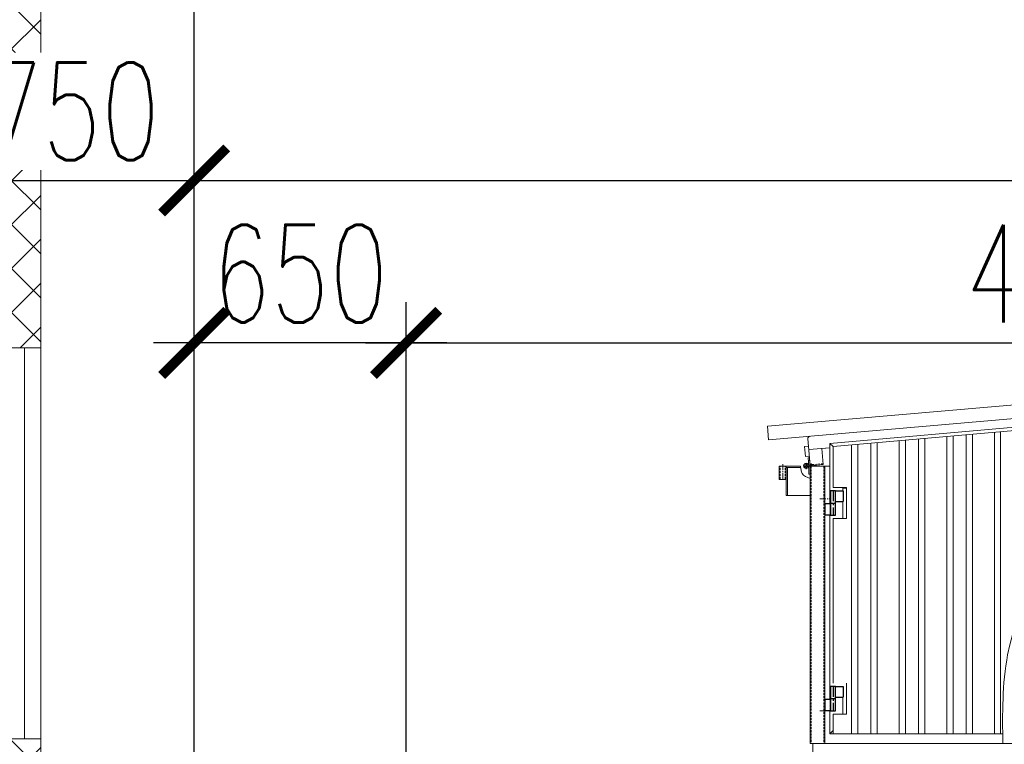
# Model space of a CAD drawing. Header units: millimetres. Extents: x 452087 to 582075, y 10891 to 81641.
# Tile 192 of 256: x 497235 to 500255, y 65920 to 68142. Entities that reach past the tile are written whole.
import ezdxf

# ---------------------------------------------------------------- set-up
doc = ezdxf.new("R2010")
doc.units = ezdxf.units.MM
for name, pattern in [('CENTER', [50.8, 31.75, -6.35, 6.35, -6.35]), ('CENTER2', [28.575, 19.05, -3.175, 3.175, -3.175]), ('HIDDEN', [9.525, 6.35, -3.175])]:
    doc.linetypes.add(name, pattern=pattern)
doc.layers.get('Defpoints').update_dxf_attribs({"color": 8})
for name, color, linetype in [('Cent', 5, 'CENTER'), ('Cont', 6, 'Continuous'), ('Hide', 2, 'HIDDEN'), ('ОГСО_Размеры', 7, 'Continuous'), ('ОЗиМ Оси', 4, 'CENTER2'), ('ОЗИМ_Выноски', 2, 'Continuous')]:
    doc.layers.add(name, color=color, linetype=linetype)
for name, color, linetype, lineweight in [('DIM', 7, 'Continuous', 25), ('ОЗиМ Металл тонкий', 221, 'Continuous', 15), ('ОЗиМ Размеры', 2, 'Continuous', 35)]:
    doc.layers.add(name, color=color, linetype=linetype, lineweight=lineweight)
doc.layers.add('ГТО-2_Оборудование_018', color=7, linetype='Continuous', lineweight=18, true_color=0x6b6b6b)
doc.styles.add('RomanS', font='romans.shx', dxfattribs={"width": 0.7})
doc.dimstyles.new('M200', dxfattribs={"dimscale": 200, "dimtxt": 3, "dimasz": 2, "dimexe": 1.25, "dimexo": 0.625, "dimtad": 3, "dimtoh": 1, "dimdec": 0, "dimtxsty": 'RomanS', "dimblk": 'ARCHTICK', "dimblk1": 'OBLIQUE', "dimblk2": 'ARCHTICK', "dimcen": 3, "dimclrt": 2, "dimaunit": 1, "dimadec": 4, "dimazin": 0, "dimtfac": 1, "dimtdec": 0, "dimtmove": 0, "dimatfit": 3, "dimfxl": 1, "dimtfill": 1, "dimarcsym": 0})
doc.dimstyles.new('MOSOBL 1-100 (мм)', dxfattribs={"dimscale": 100, "dimtxt": 3, "dimasz": 2, "dimexe": 1.25, "dimexo": 0.625, "dimtad": 1, "dimdec": 0, "dimzin": 9, "dimtxsty": 'RomanS', "dimblk": 'ARCHTICK', "dimcen": 2.5, "dimdle": 1.25, "dimclrd": 7, "dimclre": 7, "dimclrt": 2, "dimadec": 0, "dimazin": 0, "dimtfac": 1, "dimtdec": 0, "dimtmove": 1, "dimatfit": 3, "dimfxl": 1, "dimtfill": 1, "dimlwd": 25, "dimlwe": 25, "dimarcsym": 0})

# ---------------------------------------------------------------- blocks, each defined once
blk = doc.blocks.new('hfghfh')
at = {"layer": 'Cent'}
blk.add_line((0, 37.5), (0, -37.5), dxfattribs=at)
at = {"layer": 'Cont'}
for p, q in [((-8, 37.5), (-8, -37.5)), ((8, 37.5), (-8, 37.5)), ((8, -37.5), (8, 37.5)), ((8, 37.5), (31.3, 37.5)), ((31.3, 37.5), (31.3, 5)), ((-8, -37.5), (-8, 2.5)), ((-8, 0), (8, 0)), ((8, 0), (8, 5)), ((8, 5), (31.3, 5)), ((-8, -2.5), (-25, -2.5)), ((-25, -2.5), (-25, -37.5)), ((-8, -37.5), (-25, -37.5)), ((-8, -37.5), (8, -37.5))]:
    blk.add_line(p, q, dxfattribs=at)
blk = doc.blocks.new('Кран козловой 2')
at = {"layer": 'DIM', "color": 7, "lineweight": 0}
blk.add_open_spline([(440974.3, 243368.7), (440973.3, 243459.9), (440970.4, 243719.4), (441203.3, 244121.5), (441796.9, 244337.8), (442394.6, 244247.5), (443015.4, 244066.4), (443234.1, 243652.8), (443225.4, 243413.8), (443223.7, 243368.7)], degree=3, knots=[0, 0, 0, 0, 272.184147, 775.040239, 1266.763182, 2071.009763, 2564.206055, 3146.903888, 3282.382635, 3282.382635, 3282.382635, 3282.382635], dxfattribs=at)
blk.add_open_spline([(440974.3, 243368.7), (440973.3, 243459.9), (440970.4, 243719.4), (441203.3, 244121.5), (441796.9, 244337.8), (442394.6, 244247.5), (443015.4, 244066.4), (443234.1, 243652.8), (443225.4, 243413.8), (443223.7, 243368.7)], degree=3, knots=[0, 0, 0, 0, 272.184147, 775.040239, 1266.763182, 2071.009763, 2564.206055, 3146.903888, 3282.382635, 3282.382635, 3282.382635, 3282.382635], dxfattribs=at)
at = {"layer": 'Hide', "color": 7, "lineweight": 0}
for p, q in [((440291.3, 244178.7), (440291.3, 244218.7)), ((440307.3, 244178.7), (440307.3, 244218.7)), ((440309.8, 244178.7), (440309.8, 244218.7)), ((440386.6, 244218.7), (440386.6, 243368.7)), ((440423.2, 244226.8), (440390.3, 244224)), ((440425.6, 244218.7), (440425.6, 243368.7))]:
    blk.add_line(p, q, dxfattribs=at)
blk.add_circle((440371.6, 244220), 4.52, dxfattribs=at)
blk.add_arc((440390, 244227.9), 4, 184.9681, 274.9681, dxfattribs=at)
at = {"layer": 'ОЗиМ Металл тонкий', "lineweight": 0}
for p, q in [((440252.6, 244341.5), (441858.6, 244481.1)), ((440256.2, 244299.6), (441850.2, 244438.2)), ((440252.6, 244341.5), (440256.2, 244299.6)), ((440443.6, 244288.7), (441103.6, 244346.9)), ((440453.6, 244279.5), (441093.6, 244336)), ((440383.6, 244220.4), (440376.4, 244303.1)), ((440675.7, 243398.7), (440675.7, 244299.1)), ((440716, 243398.7), (440716, 244302.7)), ((440735.3, 243398.7), (440735.3, 244304.4)), ((440802.4, 243398.7), (440802.4, 244310.3)), ((440821.7, 243398.7), (440821.7, 244312)), ((440862, 243398.7), (440862, 244315.6)), ((440881.3, 243398.7), (440881.3, 244317.3)), ((440948.4, 243398.7), (440948.4, 244323.2)), ((440967.7, 243398.7), (440967.7, 244324.9)), ((440378.4, 244280.1), (440366.4, 244279.1)), ((440369, 244249.2), (440366.4, 244279.1)), ((440379.3, 244270.2), (440443.6, 244275.8)), ((440419.1, 244273.6), (440443.6, 244275.8)), ((440423.4, 244223.8), (440419.1, 244273.6)), ((440443.6, 244288.7), (440443.6, 244103.7)), ((440443.6, 244288.7), (440453.6, 244279.5)), ((440443.6, 244288.7), (440453.6, 244279.5)), ((440453.6, 244279.5), (440453.6, 244153.7)), ((440510.4, 243398.7), (440510.4, 244284.6)), ((440529.7, 243398.7), (440529.7, 244286.3)), ((440570, 243398.7), (440570, 244289.8)), ((440589.3, 243398.7), (440589.3, 244291.5)), ((440656.4, 243398.7), (440656.4, 244297.4)), ((440381, 244250.3), (440369, 244249.2)), ((440381.4, 244245.3), (440377.4, 244244.9)), ((440377.4, 244244.9), (440379.6, 244220)), ((440288.8, 244218.7), (440353.6, 244218.7)), ((440288.8, 244178.7), (440288.8, 244218.7)), ((440309.8, 244218.7), (440309.8, 244129.4)), ((440309.8, 244214.7), (440354.3, 244214.7)), ((440313.8, 244214.7), (440313.8, 244129.4)), ((440379.6, 244220), (440383.6, 244220.4)), ((440379.6, 244220), (440379.6, 244195)), ((440383.6, 244218.7), (440379.6, 244218.7)), ((440423.4, 244223.8), (440383.6, 244220.4)), ((440383.6, 244218.7), (440443.6, 244218.7)), ((440383.6, 244218.7), (440383.6, 243368.7)), ((440428.6, 244218.7), (440428.6, 243368.7)), ((440309.8, 244178.7), (440288.8, 244178.7)), ((440379.6, 244195), (440383.6, 244195)), ((440453.6, 244153.7), (440495, 244153.7)), ((440483.6, 244153.7), (440483.6, 244143.7)), ((440483.6, 244152.1), (440495, 244152.1)), ((440495, 244058.7), (440495, 244153.7)), ((440309.8, 244129.4), (440383.6, 244129.4)), ((440483.6, 244111.2), (440483.6, 244058.7)), ((440443.6, 244068.7), (440443.6, 243503.7)), ((440453.6, 244058.7), (440495, 244058.7)), ((440453.6, 244058.7), (440453.6, 243553.7)), ((440495, 243458.7), (440495, 243553.7)), ((440483.6, 243511.2), (440483.6, 243458.7)), ((440443.6, 243468.7), (440443.6, 243398.7)), ((440453.6, 243458.7), (440495, 243458.7)), ((440453.6, 243458.7), (440453.6, 243398.7)), ((440443.6, 243398.7), (440453.6, 243408.7)), ((440974, 243398.7), (440443.6, 243398.7)), ((440453.6, 243398.7), (440974, 243398.7)), ((440383.6, 243368.7), (440974.3, 243368.7)), ((443333.6, 243368.7), (440391.6, 243368.7)), ((440391.6, 243188.7), (440391.6, 243368.7)), ((440974.3, 243368.7), (440428.6, 243368.7))]:
    blk.add_line(p, q, dxfattribs=at)
blk.add_circle((440371.6, 244220), 8, dxfattribs=at)
for centre, start, end in [((440383.4, 244303.7), 94.9681, 184.9681), ((440390, 244227.9), 184.9681, 274.9681)]:
    blk.add_arc(centre, 7, start, end, dxfattribs=at)
blk.add_open_spline([(440353.6, 244218.7), (440354.2, 244215.2), (440355.5, 244207.7), (440358.7, 244189.7), (440373.3, 244185), (440383.6, 244181.6)], degree=3, knots=[0, 0, 0, 0, 10.940214, 22.788513, 51.882994, 51.882994, 51.882994, 51.882994], dxfattribs=at)
at = {"layer": 'ОЗиМ Оси', "color": 7, "lineweight": 0}
for p, q in [((440383.6, 244220.4), (440381.4, 244245.3)), ((440299.3, 244178.7), (440299.3, 244225.7)), ((440381, 244220), (440362.2, 244220)), ((440371.6, 244209.8), (440371.6, 244230.3)), ((440413, 244118.7), (440447.8, 244118.7)), ((440413, 243468.7), (440447.8, 243468.7))]:
    blk.add_line(p, q, dxfattribs=at)
at = {"layer": 'ОЗиМ Металл тонкий', "lineweight": 0}
for p in [(440453.6, 244106.2), (440453.6, 243506.2)]:
    blk.add_blockref('hfghfh', p, dxfattribs=at)
blk = doc.blocks.new('_ArchTick')
at = {"color": 0, "linetype": 'ByBlock', "const_width": 0.15}
blk.add_lwpolyline([(-0.5, -0.5), (0.5, 0.5)], dxfattribs=at)
blk = doc.blocks.new('*D657')
at = {"layer": 'Defpoints', "color": 0, "transparency": 16777216}
for p in [(504270.6, 67648.7), (504270.6, 65263.1), (497770.6, 64145.7)]:
    blk.add_point(p, dxfattribs=at)
at = {"layer": 'ОЗиМ Размеры', "color": 0, "lineweight": -2, "transparency": 16777216}
for p, q in [((497770.6, 64208.2), (497770.6, 67773.7)), ((504270.6, 65325.6), (504270.6, 67773.7)), ((497770.6, 67648.7), (504270.6, 67648.7))]:
    blk.add_line(p, q, dxfattribs=at)
at = {"layer": 'ОЗиМ Размеры', "color": 0, "lineweight": -2, "transparency": 16777216, "xscale": 200, "yscale": 200, "zscale": 200, "rotation": 180}
blk.add_blockref('_ArchTick', (497770.6, 67648.7), dxfattribs=at)
at = {"layer": 'ОЗиМ Размеры', "color": 0, "lineweight": -2, "transparency": 16777216, "xscale": 200, "yscale": 200, "zscale": 200}
blk.add_blockref('_ArchTick', (504270.6, 67648.7), dxfattribs=at)
at = {"layer": 'ОЗиМ Размеры', "color": 2, "transparency": 16777216, "insert": (501020.6, 67861.2), "char_height": 300, "attachment_point": 5, "style": 'RomanS', "bg_fill": 3, "box_fill_scale": 1.1, "bg_fill_color": 256, "bg_fill_true_color": 13158600, "bg_fill_transparency": 0}
blk.add_mtext('Lк=6500', dxfattribs=at)
blk = doc.blocks.new('_Oblique')
at = {"color": 0, "linetype": 'ByBlock', "lineweight": -2}
blk.add_line((-0.5, -0.5), (0.5, 0.5), dxfattribs=at)
blk = doc.blocks.new('АО 3-3')
at = {"layer": 'ГТО-2_Оборудование_018'}
h = blk.add_hatch(dxfattribs=at)
h.set_pattern_fill('ANSI37', color=256, scale=30)
h.set_pattern_definition([(45, (-904083.75, 1266175.54), (-67.351921, 67.351921), []), (135, (-904083.75, 1266175.54), (-67.351921, -67.351921), [])])
h.paths.add_polyline_path([(425394.4, 209199.9), (425294.4, 209199.9), (425294.6, 210810.6), (425394.6, 210810.6)])
h = blk.add_hatch(dxfattribs=at)
h.set_pattern_fill('ANSI37', color=256, scale=30)
h.set_pattern_definition([(45, (1575017.16, -358171.84), (-67.351921, 67.351921), []), (135, (1575017.16, -358171.84), (-67.351921, -67.351921), [])])
h.paths.add_polyline_path([(425394.6, 206539.4), (425294.6, 206539.4), (425294.6, 207999.9), (425394.6, 207999.9)])
h.paths.add_polyline_path([(425294.6, 206539.4), (425394.6, 206539.4), (425394.6, 204850.4), (425294.6, 204850.4)])
h.paths.add_polyline_path([(425294.6, 203549.9), (425394.6, 203549.9), (425394.6, 199035), (425294.6, 199035)])
h.paths.add_polyline_path([(425394.6, 203549.9), (425294.6, 203549.9), (425294.6, 204099.9), (425394.6, 204099.9)])
h.paths.add_polyline_path([(425394.6, 204149.9), (425294.6, 204149.9), (425294.6, 204850.4), (425394.6, 204850.4)])
for p, q in [((425294.4, 209199.9, 0), (425294.6, 210810.6)), ((425344.6, 209199.9, 0), (425344.6, 208000, 0)), ((425294.6, 204149.9, 0), (425294.6, 208000, 0))]:
    blk.add_line(p, q, dxfattribs=at)
at = {"layer": 'ГТО-2_Оборудование_018', "elevation": 0}
blk.add_lwpolyline([(425394.6, 209199.9), (425294.6, 209199.9), (425294.6, 208000), (425394.6, 208000)], close=True, dxfattribs=at)
blk = doc.blocks.new('A$C0CB52663')
at = {"layer": 'ОГСО_Размеры'}
blk.add_blockref('АО 3-3', (-429374.3, -198100), dxfattribs=at)
blk = doc.blocks.new('*D704')
at = {"color": 7, "lineweight": 25, "transparency": 16777216}
for p, q in [((498420.5, 63328.2), (498420.5, 67275.8)), ((502570.6, 63328.2), (502570.6, 67275.8)), ((498295.5, 67150.8), (502695.6, 67150.8))]:
    blk.add_line(p, q, dxfattribs=at)
at = {"layer": 'Defpoints', "color": 0, "transparency": 16777216}
for p in [(502570.6, 67150.8), (498420.5, 63265.7), (502570.6, 63265.7)]:
    blk.add_point(p, dxfattribs=at)
at = {"color": 7, "lineweight": 25, "transparency": 16777216, "xscale": 200, "yscale": 200, "zscale": 200, "rotation": 180}
blk.add_blockref('_ArchTick', (498420.5, 67150.8), dxfattribs=at)
at = {"color": 7, "lineweight": 25, "transparency": 16777216, "xscale": 200, "yscale": 200, "zscale": 200}
blk.add_blockref('_ArchTick', (502570.6, 67150.8), dxfattribs=at)
at = {"color": 2, "transparency": 16777216, "insert": (500495.5, 67363.3), "char_height": 300, "attachment_point": 5, "style": 'RomanS', "bg_fill": 3, "box_fill_scale": 1.1, "bg_fill_color": 256, "bg_fill_true_color": 13158600, "bg_fill_transparency": 0}
blk.add_mtext('4150', dxfattribs=at)
blk = doc.blocks.new('*D705')
at = {"color": 7, "lineweight": 25, "transparency": 16777216}
for p, q in [((497770.6, 66787.4), (497770.6, 67275.8)), ((498420.5, 66787.4), (498420.5, 67275.8)), ((498545.5, 67150.8), (497645.6, 67150.8))]:
    blk.add_line(p, q, dxfattribs=at)
at = {"layer": 'Defpoints', "color": 0, "transparency": 16777216}
for p in [(497770.6, 67150.8), (497770.6, 66724.9), (498420.5, 66724.9)]:
    blk.add_point(p, dxfattribs=at)
at = {"color": 2, "transparency": 16777216, "insert": (498095.5, 67363.3), "char_height": 300, "attachment_point": 5, "style": 'RomanS', "bg_fill": 3, "box_fill_scale": 1.1, "bg_fill_color": 256, "bg_fill_true_color": 13158600, "bg_fill_transparency": 0}
blk.add_mtext('650', dxfattribs=at)
at = {"color": 7, "lineweight": 25, "transparency": 16777216, "xscale": 200, "yscale": 200, "zscale": 200, "rotation": 180}
blk.add_blockref('_ArchTick', (497770.6, 67150.8), dxfattribs=at)
at = {"color": 7, "lineweight": 25, "transparency": 16777216, "xscale": 200, "yscale": 200, "zscale": 200}
blk.add_blockref('_ArchTick', (498420.5, 67150.8), dxfattribs=at)
blk = doc.blocks.new('*D707')
at = {"color": 7, "lineweight": 25, "transparency": 16777216}
for p, q in [((497020.3, 63539.5), (497020.3, 67773.7)), ((497770.6, 64380), (497770.6, 67773.7)), ((496895.3, 67648.7), (497895.6, 67648.7))]:
    blk.add_line(p, q, dxfattribs=at)
at = {"layer": 'Defpoints', "color": 0, "transparency": 16777216}
for p in [(497770.6, 67648.7), (497770.6, 64317.5), (497020.3, 63477)]:
    blk.add_point(p, dxfattribs=at)
at = {"color": 7, "lineweight": 25, "transparency": 16777216, "xscale": 200, "yscale": 200, "zscale": 200, "rotation": 180}
blk.add_blockref('_ArchTick', (497020.3, 67648.7), dxfattribs=at)
at = {"color": 7, "lineweight": 25, "transparency": 16777216, "xscale": 200, "yscale": 200, "zscale": 200}
blk.add_blockref('_ArchTick', (497770.6, 67648.7), dxfattribs=at)
at = {"color": 2, "transparency": 16777216, "insert": (497395.4, 67861.2), "char_height": 300, "attachment_point": 5, "style": 'RomanS', "bg_fill": 3, "box_fill_scale": 1.1, "bg_fill_color": 256, "bg_fill_true_color": 13158600, "bg_fill_transparency": 0}
blk.add_mtext('750', dxfattribs=at)
blk = doc.blocks.new('*D708')
at = {"color": 7, "lineweight": 25, "transparency": 16777216}
for p, q in [((490220.6, 51802.2), (490220.6, 71074.5)), ((497770.6, 64096.2), (497770.6, 71074.5)), ((490095.6, 70949.5), (497895.6, 70949.5))]:
    blk.add_line(p, q, dxfattribs=at)
at = {"layer": 'Defpoints', "color": 0, "transparency": 16777216}
for p in [(497770.6, 70949.5), (497770.6, 64033.7), (490220.6, 51739.7)]:
    blk.add_point(p, dxfattribs=at)
at = {"color": 7, "lineweight": 25, "transparency": 16777216, "xscale": 200, "yscale": 200, "zscale": 200, "rotation": 180}
blk.add_blockref('_ArchTick', (490220.6, 70949.5), dxfattribs=at)
at = {"color": 7, "lineweight": 25, "transparency": 16777216, "xscale": 200, "yscale": 200, "zscale": 200}
blk.add_blockref('_ArchTick', (497770.6, 70949.5), dxfattribs=at)
at = {"color": 2, "transparency": 16777216, "insert": (493995.6, 71162), "char_height": 300, "attachment_point": 5, "style": 'RomanS', "bg_fill": 3, "box_fill_scale": 1.1, "bg_fill_color": 256, "bg_fill_true_color": 13158600, "bg_fill_transparency": 0}
blk.add_mtext('7550', dxfattribs=at)

msp = doc.modelspace()

# ---------------------------------------------------------------- block references
at = {"layer": 'ОЗИМ_Выноски'}
msp.add_blockref('Кран козловой 2', (59276.2, -177446.4), dxfattribs=at)

# ---------------------------------------------------------------- next in the draw order: dimensions: what is measured, and where the dimension line sits
at = {"layer": 'ОЗиМ Размеры', "color": 0}
dim = msp.add_linear_dim(base=(504270.6, 67648.7), p1=(497770.6, 64145.7), p2=(504270.6, 65263.1), dimstyle='M200', override={"dimscale": 100, "dimpost": 'Lк=<>'}, dxfattribs=at)
dim.commit()
dim.dimension.update_dxf_attribs({"geometry": '*D657', "text_midpoint": (501020.6, 67861.2)})

# ---------------------------------------------------------------- next in the draw order: block references
at = {"color": 1, "xscale": -1}
msp.add_blockref('A$C0CB52663', (493220.6, 56036.1), dxfattribs=at)

# ---------------------------------------------------------------- next in the draw order: dimensions: what is measured, and where the dimension line sits
at = {"color": 5}
dim = msp.add_linear_dim(base=(502570.6, 67150.8), p1=(498420.5, 63265.7), p2=(502570.6, 63265.7), dimstyle='MOSOBL 1-100 (мм)', override={"dimfxl": 0.5, "dimarcsym": 1}, dxfattribs=at)
dim.commit()
dim.dimension.update_dxf_attribs({"geometry": '*D704', "text_midpoint": (500495.5, 67363.3)})

# ---------------------------------------------------------------- next in the draw order: dimensions: what is measured, and where the dimension line sits
dim = msp.add_linear_dim(base=(497770.6, 67150.8), p1=(498420.5, 66724.9), p2=(497770.6, 66724.9), dimstyle='MOSOBL 1-100 (мм)', override={"dimfxl": 0.5, "dimarcsym": 1}, dxfattribs=at)
dim.commit()
dim.dimension.update_dxf_attribs({"geometry": '*D705', "text_midpoint": (498095.5, 67150.8), "dimtype": 160})

# ---------------------------------------------------------------- next in the draw order: dimensions: what is measured, and where the dimension line sits
dim = msp.add_linear_dim(base=(497770.6, 67648.7), p1=(497020.3, 63477), p2=(497770.6, 64317.5), dimstyle='MOSOBL 1-100 (мм)', override={"dimfxl": 1.25, "dimarcsym": 1}, dxfattribs=at)
dim.commit()
dim.dimension.update_dxf_attribs({"geometry": '*D707', "text_midpoint": (497395.4, 67861.2)})

# ---------------------------------------------------------------- next in the draw order: dimensions: what is measured, and where the dimension line sits
dim = msp.add_linear_dim(base=(497770.6, 70949.5), p1=(490220.6, 51739.7), p2=(497770.6, 64033.7), dimstyle='MOSOBL 1-100 (мм)', override={"dimfxl": 1.25, "dimarcsym": 1}, dxfattribs=at)
dim.commit()
dim.dimension.update_dxf_attribs({"geometry": '*D708', "text_midpoint": (493995.6, 71162)})

doc.saveas('drawing.dxf')
